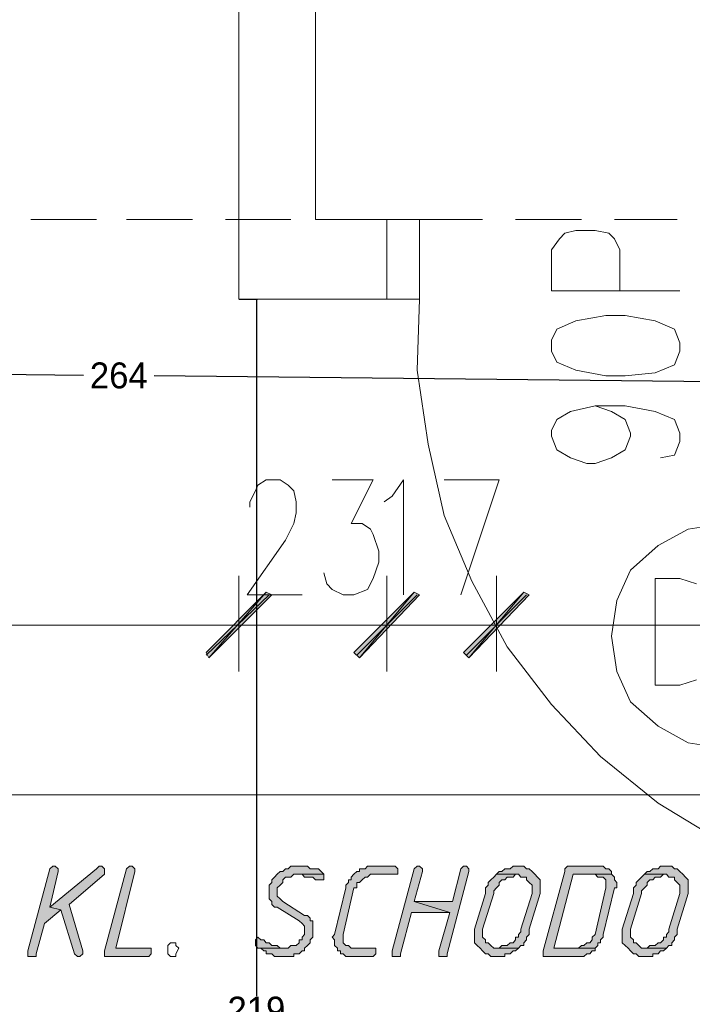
# Model space of a CAD drawing. Header units: inches. Extents: x 1504 to 12593, y -807 to 3183.
# Tile 82 of 256: x 2962 to 3065, y 2226 to 2377. Entities that reach past the tile are written whole.
import ezdxf

# ---------------------------------------------------------------- set-up
doc = ezdxf.new("R2010")
doc.units = ezdxf.units.IN
doc.header["$MEASUREMENT"] = 0
for name, color, linetype in [('at_Entity', 7, 'Continuous'), ('at_Rect', 7, 'Continuous'), ('at_Solid', 7, 'Continuous')]:
    doc.layers.add(name, color=color, linetype=linetype)
doc.dimstyles.get("Standard").update_dxf_attribs({"dimtxt": 4, "dimasz": 0.18, "dimexe": 0.18, "dimexo": 0.0625, "dimgap": 0.09, "dimtad": 0, "dimtih": 1, "dimtoh": 1, "dimdec": 0, "dimzin": 0, "dimdsep": 46, "dimtxsty": 'Standard', "dimcen": 0.09, "dimadec": 0, "dimazin": 0, "dimtfac": 1, "dimtdec": 0, "dimtofl": 0, "dimtmove": 0, "dimatfit": 3, "dimfxl": 1, "dimtolj": 1, "dimtzin": 0, "dimarcsym": 0})

# ---------------------------------------------------------------- blocks, each defined once
blk = doc.blocks.new('*D9')
at = {"color": 0, "lineweight": -2, "transparency": 16777216}
for p, q in [((2844.99, 2337.03), (2844.85, 2323.75)), ((3108.97, 2334.29), (3108.83, 2321)), ((2845.04, 2323.92), (2971.42, 2322.61)), ((3108.65, 2321.19), (2982.27, 2322.5))]:
    blk.add_line(p, q, dxfattribs=at)
at = {"color": 0, "transparency": 16777216}
for points in [[(2845.04, 2323.95), (2845.03, 2323.89), (2844.86, 2323.93)], [(3108.65, 2321.22), (3108.65, 2321.16), (3108.83, 2321.18)]]:
    blk.add_solid(points, dxfattribs=at)
at = {"layer": 'Defpoints', "color": 0, "transparency": 16777216}
for p in [(2844.99, 2337.1), (3108.97, 2334.35), (3108.83, 2321.18)]:
    blk.add_point(p, dxfattribs=at)
at = {"color": 0, "lineweight": 15, "transparency": 16777216, "insert": (2976.84, 2322.55), "char_height": 4, "attachment_point": 5}
blk.add_mtext('\\A1;264', dxfattribs=at)
blk = doc.blocks.new('*D10')
at = {"color": 0, "lineweight": -2, "transparency": 16777216}
for p, q in [((2995.4, 2334.35), (2998.24, 2334.35)), ((2998.06, 2334.17), (2998.06, 2226.83)), ((2998.06, 2115.31), (2998.06, 2222.65)), ((2995.4, 2115.13), (2998.24, 2115.13))]:
    blk.add_line(p, q, dxfattribs=at)
at = {"color": 0, "transparency": 16777216}
for points in [[(2998.03, 2334.17), (2998.09, 2334.17), (2998.06, 2334.35)], [(2998.03, 2115.31), (2998.09, 2115.31), (2998.06, 2115.13)]]:
    blk.add_solid(points, dxfattribs=at)
at = {"layer": 'Defpoints', "color": 0, "transparency": 16777216}
for p in [(2995.34, 2334.35), (2995.34, 2115.13), (2998.06, 2115.13)]:
    blk.add_point(p, dxfattribs=at)
at = {"color": 0, "lineweight": 15, "transparency": 16777216, "insert": (2998.06, 2224.74), "char_height": 4, "attachment_point": 5}
blk.add_mtext('\\A1;219', dxfattribs=at)

msp = doc.modelspace()

# ---------------------------------------------------------------- hatches: boundary and pattern name
at = {"layer": 'at_Solid', "lineweight": 15}
for points in [[(2999.58, 2289.16), (2990.71, 2279.01), (2990.32, 2279.86)], [(2999.58, 2289.16), (2990.71, 2279.01), (2990.32, 2279.86)], [(3000.42, 2288.73), (2999.58, 2289.16), (2990.71, 2279.01)], [(3000.42, 2288.73), (2999.58, 2289.16), (2990.71, 2279.01)], [(3022.4, 2289.16), (3013.97, 2279.01), (3013.08, 2279.86)], [(3013.08, 2279.86), (3013.97, 2279.01), (3022.4, 2289.16)], [(3023.23, 2288.73), (3022.4, 2289.16), (3013.97, 2279.01)], [(3013.97, 2279.01), (3022.4, 2289.16), (3023.23, 2288.73)], [(3029.98, 2279.86), (3030.82, 2279.01), (3039.3, 2289.16)], [(3029.98, 2279.86), (3030.82, 2279.01), (3039.3, 2289.16)], [(3030.82, 2279.01), (3039.3, 2289.16), (3040.14, 2288.73)], [(3030.82, 2279.01), (3039.3, 2289.16), (3040.14, 2288.73)], [(2966.66, 2246.91), (2966.22, 2246.49), (2962.82, 2233.82), (2962.82, 2232.98), (2964.1, 2232.98), (2964.1, 2233.4), (2965.38, 2238.04), (2967.89, 2240.16), (2966.22, 2240.58), (2967.5, 2246.07), (2967.5, 2246.49), (2967.05, 2246.91)], [(2973.81, 2246.91), (2973.41, 2246.49), (2966.22, 2240.58), (2967.89, 2240.16), (2970.01, 2233.4), (2970.46, 2232.98), (2970.85, 2232.98), (2971.29, 2233.4), (2971.29, 2233.82), (2969.17, 2241), (2974.64, 2245.65), (2974.64, 2246.49), (2974.25, 2246.91)], [(2978.49, 2246.91), (2978.05, 2246.49), (2974.64, 2233.82), (2974.64, 2232.98), (2981.45, 2232.98), (2981.84, 2233.4), (2981.84, 2234.24), (2976.37, 2234.24), (2979.33, 2246.07), (2979.33, 2246.49), (2978.88, 2246.91)], [(3004.66, 2246.91), (3003.37, 2246.91), (3002.98, 2246.49), (3002.54, 2246.49), (3002.15, 2246.07), (3001.7, 2246.07), (3001.25, 2245.65), (3000.86, 2245.22), (3000.42, 2244.8), (3000.42, 2244.38), (3000.03, 2243.96), (3000.03, 2242.69), (3000.03, 2241.85), (3000.42, 2241.42), (3000.42, 2241), (3000.86, 2240.58), (3001.25, 2240.58), (3004.66, 2238.47), (3005.1, 2238.04), (3005.49, 2237.62), (3005.49, 2236.35), (3005.1, 2235.93), (3005.1, 2235.51), (3004.66, 2235.51), (3004.66, 2235.09), (3004.21, 2234.66), (3003.37, 2234.66), (3002.98, 2234.24), (2998.3, 2234.24), (2998.74, 2234.24), (2999.19, 2233.82), (2999.58, 2233.82), (2999.58, 2233.4), (3000.42, 2233.4), (3000.86, 2232.98), (3003.82, 2232.98), (3003.82, 2233.4), (3004.66, 2233.4), (3005.1, 2233.82), (3005.49, 2233.82), (3005.49, 2234.24), (3005.94, 2234.66), (3006.33, 2235.09), (3006.33, 2235.51), (3006.78, 2235.93), (3006.78, 2238.47), (3006.33, 2238.47), (3006.33, 2238.89), (3005.94, 2239.31), (3005.49, 2239.31), (3002.15, 2241.42), (3001.7, 2241.85), (3001.25, 2242.27), (3001.25, 2243.53), (3001.7, 2243.96), (3002.15, 2244.38), (3002.15, 2244.8), (3002.54, 2245.22), (3003.37, 2245.22), (3003.82, 2245.65), (3008.45, 2245.65), (3008.06, 2246.07), (3007.61, 2246.49), (3006.33, 2246.49), (3005.94, 2246.91), (3005.1, 2246.91)], [(3018.99, 2246.91), (3015.2, 2246.91), (3014.81, 2246.49), (3013.97, 2246.49), (3013.97, 2246.07), (3013.53, 2246.07), (3013.08, 2245.65), (3012.69, 2245.22), (3012.69, 2244.8), (3012.24, 2244.8), (3012.24, 2244.38), (3011.85, 2243.96), (3011.85, 2243.53), (3010.12, 2236.35), (3009.73, 2235.93), (3010.12, 2235.51), (3010.12, 2234.66), (3010.57, 2234.24), (3010.57, 2233.82), (3011.02, 2233.82), (3011.02, 2233.4), (3011.41, 2233.4), (3011.85, 2232.98), (3016.04, 2232.98), (3016.48, 2233.4), (3016.48, 2234.24), (3012.69, 2234.24), (3012.24, 2234.66), (3011.85, 2234.66), (3011.41, 2235.09), (3011.41, 2235.93), (3011.41, 2236.35), (3013.08, 2243.53), (3013.53, 2243.53), (3013.53, 2244.38), (3013.97, 2244.38), (3014.36, 2244.8), (3014.81, 2245.22), (3015.2, 2245.22), (3015.65, 2245.65), (3019.89, 2245.65), (3019.89, 2246.49), (3019.44, 2246.91)], [(3022.84, 2246.91), (3022.4, 2246.49), (3018.99, 2233.82), (3018.99, 2232.98), (3020.28, 2232.98), (3020.28, 2233.4), (3021.95, 2239.73), (3027.86, 2239.73), (3022.4, 2241.42), (3023.68, 2246.07), (3023.68, 2246.49), (3023.23, 2246.91)], [(3029.98, 2246.91), (3029.59, 2246.49), (3028.31, 2241.42), (3022.4, 2241.42), (3027.86, 2239.73), (3026.19, 2233.82), (3026.19, 2232.98), (3027.47, 2232.98), (3027.47, 2233.4), (3030.82, 2246.07), (3030.82, 2246.49), (3030.43, 2246.91)], [(3038.46, 2246.91), (3037.63, 2246.91), (3037.18, 2246.49), (3036.34, 2246.49), (3035.9, 2246.07), (3035.51, 2246.07), (3035.06, 2245.65), (3038.46, 2245.65), (3038.85, 2245.22), (3039.69, 2245.22), (3039.69, 2244.8), (3040.14, 2244.38), (3040.58, 2243.96), (3040.58, 2242.69), (3038.85, 2237.2), (3038.85, 2236.78), (3038.46, 2236.35), (3038.46, 2235.93), (3038.02, 2235.93), (3038.02, 2235.51), (3037.63, 2235.09), (3037.18, 2235.09), (3036.73, 2234.66), (3035.9, 2234.66), (3035.51, 2234.24), (3035.06, 2234.24), (3038.46, 2234.24), (3038.85, 2234.66), (3039.3, 2234.66), (3039.3, 2235.09), (3039.69, 2235.51), (3039.69, 2235.93), (3040.14, 2236.35), (3040.14, 2237.2), (3041.81, 2242.69), (3041.81, 2243.53), (3041.81, 2244.8), (3041.42, 2245.22), (3040.97, 2245.65), (3040.58, 2246.07), (3040.14, 2246.49), (3039.69, 2246.49), (3039.3, 2246.91), (3038.85, 2246.91)], [(3050.68, 2246.91), (3046.05, 2246.91), (3045.6, 2246.49), (3045.6, 2246.07), (3042.26, 2233.82), (3042.26, 2232.98), (3048.56, 2232.98), (3049.01, 2233.4), (3049.45, 2233.4), (3049.84, 2233.82), (3050.29, 2233.82), (3050.29, 2234.24), (3043.93, 2234.24), (3046.89, 2245.65), (3052.8, 2245.65), (3052.8, 2246.07), (3052.41, 2246.49), (3051.96, 2246.49), (3051.52, 2246.91), (3051.13, 2246.91)], [(3061.28, 2246.91), (3060.39, 2246.91), (3060, 2246.49), (3059.16, 2246.49), (3058.71, 2246.07), (3058.32, 2246.07), (3057.88, 2245.65), (3061.28, 2245.65), (3061.67, 2245.22), (3062.51, 2245.22), (3062.51, 2244.8), (3062.95, 2244.38), (3063.34, 2243.96), (3063.34, 2242.69), (3061.67, 2237.2), (3061.67, 2236.78), (3061.28, 2236.35), (3061.28, 2235.93), (3060.83, 2235.93), (3060.83, 2235.51), (3060.39, 2235.09), (3060, 2235.09), (3059.55, 2234.66), (3058.71, 2234.66), (3058.32, 2234.24), (3057.88, 2234.24), (3061.28, 2234.24), (3061.67, 2234.66), (3062.12, 2234.66), (3062.12, 2235.09), (3062.51, 2235.51), (3062.51, 2235.93), (3062.95, 2236.35), (3062.95, 2237.2), (3064.63, 2242.69), (3064.63, 2243.53), (3064.63, 2244.8), (3064.24, 2245.22), (3063.79, 2245.65), (3063.34, 2246.07), (3062.95, 2246.49), (3062.51, 2246.49), (3062.12, 2246.91), (3061.67, 2246.91)], [(3008.45, 2245.65), (3004.21, 2245.65), (3005.1, 2245.65), (3005.49, 2245.22), (3006.78, 2245.22), (3007.17, 2244.8), (3008.45, 2244.8), (3008.45, 2245.22)], [(3035.06, 2245.65), (3034.67, 2245.22), (3034.22, 2244.8), (3033.78, 2244.38), (3033.78, 2243.96), (3033.39, 2243.53), (3033.39, 2242.69), (3031.71, 2237.2), (3031.71, 2236.35), (3031.71, 2235.09), (3032.1, 2234.66), (3032.55, 2234.24), (3032.94, 2233.82), (3033.39, 2233.4), (3033.78, 2233.4), (3034.22, 2232.98), (3036.34, 2232.98), (3036.34, 2233.4), (3037.18, 2233.4), (3037.63, 2233.82), (3038.02, 2233.82), (3038.46, 2234.24), (3034.67, 2234.24), (3034.22, 2234.66), (3033.78, 2235.09), (3033.39, 2235.09), (3033.39, 2235.51), (3032.94, 2235.93), (3032.94, 2237.2), (3034.67, 2242.69), (3034.67, 2243.11), (3035.06, 2243.53), (3035.51, 2243.96), (3035.51, 2244.38), (3035.9, 2244.8), (3036.34, 2244.8), (3036.73, 2245.22), (3037.63, 2245.22), (3038.02, 2245.65), (3038.46, 2245.65)], [(3052.8, 2245.65), (3050.29, 2245.65), (3050.68, 2245.22), (3051.52, 2245.22), (3051.96, 2244.8), (3051.96, 2243.96), (3051.96, 2243.53), (3050.29, 2236.35), (3049.84, 2235.93), (3049.84, 2235.51), (3049.45, 2235.09), (3049.01, 2235.09), (3048.56, 2234.66), (3048.17, 2234.66), (3047.72, 2234.24), (3043.93, 2234.24), (3050.29, 2234.24), (3050.68, 2234.66), (3050.68, 2235.09), (3051.13, 2235.09), (3051.13, 2235.51), (3051.52, 2235.93), (3051.52, 2236.35), (3053.25, 2243.53), (3053.64, 2243.53), (3053.64, 2243.96), (3053.64, 2244.38), (3053.25, 2244.8), (3053.25, 2245.22)], [(3057.88, 2245.65), (3057.43, 2245.22), (3057.04, 2244.8), (3056.59, 2244.38), (3056.59, 2243.96), (3056.2, 2243.53), (3056.2, 2242.69), (3054.47, 2237.2), (3054.47, 2236.35), (3054.47, 2235.09), (3054.92, 2234.66), (3055.37, 2234.24), (3055.76, 2233.82), (3056.2, 2233.4), (3056.59, 2233.4), (3057.04, 2232.98), (3059.16, 2232.98), (3059.16, 2233.4), (3060, 2233.4), (3060.39, 2233.82), (3060.83, 2233.82), (3061.28, 2234.24), (3057.43, 2234.24), (3057.04, 2234.66), (3056.59, 2235.09), (3056.2, 2235.09), (3056.2, 2235.51), (3055.76, 2235.93), (3055.76, 2237.2), (3057.43, 2242.69), (3057.43, 2243.11), (3057.88, 2243.53), (3058.32, 2243.96), (3058.32, 2244.38), (3058.71, 2244.8), (3059.16, 2244.8), (3059.55, 2245.22), (3060.39, 2245.22), (3060.83, 2245.65), (3061.28, 2245.65)], [(2998.3, 2235.93), (2997.91, 2235.51), (2997.91, 2234.66), (2998.3, 2234.24), (3002.54, 2234.24), (3001.7, 2234.24), (3001.25, 2234.66), (3000.42, 2234.66), (3000.03, 2235.09), (2999.58, 2235.09), (2999.19, 2235.51), (2998.74, 2235.51)]]:
    msp.add_hatch(color=7, dxfattribs=at).paths.add_polyline_path(points)

# ---------------------------------------------------------------- linework, layer by layer
at = {"layer": 'at_Entity', "color": 7, "lineweight": 15}
for p, q in [((2995.34, 2695.51), (2995.34, 2334.35)), ((3007.17, 2695.51), (3007.17, 2346.6)), ((2973.41, 2346.6), (2963.26, 2346.6)), ((2988.2, 2346.6), (2978.05, 2346.6)), ((3003.37, 2346.6), (2993.28, 2346.6)), ((3007.17, 2346.6), (3018.16, 2346.6)), ((3018.16, 2346.6), (3008.06, 2346.6)), ((3018.16, 2346.6), (3018.16, 2334.35)), ((3023.23, 2346.6), (3018.16, 2346.6)), ((3018.16, 2334.35), (3018.16, 2346.6)), ((3032.94, 2346.6), (3023.23, 2346.6)), ((3023.23, 2334.35), (3023.23, 2346.6)), ((3048.17, 2346.6), (3038.02, 2346.6)), ((3062.95, 2346.6), (3053.25, 2346.6)), ((3045.6, 2344.49), (3047.33, 2344.91)), ((3047.33, 2344.91), (3050.29, 2344.91)), ((3050.29, 2344.91), (3052.41, 2344.49)), ((3043.54, 2341.95), (3044.77, 2343.64)), ((3044.77, 2343.64), (3045.6, 2344.49)), ((3052.41, 2344.49), (3053.25, 2343.64)), ((3053.25, 2343.64), (3054.08, 2341.95)), ((3043.54, 2335.62), (3043.54, 2341.95)), ((3054.08, 2341.95), (3054.08, 2335.62)), ((3063.34, 2335.62), (3043.54, 2335.62)), ((2995.34, 2334.35), (3018.16, 2334.35)), ((3018.16, 2334.35), (3023.23, 2334.35)), ((3023.23, 2334.35), (3022.84, 2323.37)), ((3047.33, 2330.97), (3044.38, 2329.7)), ((3051.96, 2331.82), (3047.33, 2330.97)), ((3054.92, 2331.82), (3051.96, 2331.82)), ((3059.55, 2330.97), (3054.92, 2331.82)), ((3062.51, 2329.7), (3059.55, 2330.97)), ((3044.38, 2329.7), (3043.54, 2328.02)), ((3063.34, 2327.59), (3062.51, 2329.7)), ((3043.54, 2328.02), (3043.54, 2326.33)), ((3043.54, 2326.33), (3044.38, 2324.64)), ((3062.51, 2324.21), (3063.34, 2326.33)), ((3063.34, 2326.33), (3063.34, 2327.59)), ((3022.84, 2323.37), (3024.52, 2311.96)), ((3044.38, 2324.64), (3047.33, 2323.37)), ((3047.33, 2323.37), (3051.96, 2322.52)), ((3059.55, 2322.95), (3062.51, 2324.21)), ((3051.96, 2322.52), (3054.92, 2322.52)), ((3054.92, 2322.52), (3059.55, 2322.95)), ((3046.5, 2317.03), (3050.29, 2317.87)), ((3050.29, 2317.87), (3052.8, 2317.03)), ((3050.29, 2317.87), (3054.92, 2317.87)), ((3054.92, 2317.87), (3059.55, 2317.03)), ((3043.54, 2314.08), (3044.38, 2315.77)), ((3044.38, 2315.77), (3046.5, 2317.03)), ((3052.8, 2317.03), (3054.92, 2315.77)), ((3054.92, 2315.77), (3055.76, 2313.65)), ((3059.55, 2317.03), (3062.51, 2315.77)), ((3062.51, 2315.77), (3063.34, 2313.65)), ((3043.54, 2313.23), (3043.54, 2314.08)), ((3044.38, 2311.12), (3043.54, 2313.23)), ((3055.76, 2313.23), (3054.92, 2311.12)), ((3055.76, 2313.65), (3055.76, 2313.23)), ((3063.34, 2313.65), (3063.34, 2312.39)), ((3024.52, 2311.96), (3027.03, 2300.98)), ((3046.5, 2309.85), (3044.38, 2311.12)), ((3054.92, 2311.12), (3052.8, 2309.85)), ((3063.34, 2312.39), (3062.51, 2310.28)), ((3049.01, 2309.01), (3046.5, 2309.85)), ((3052.8, 2309.85), (3050.29, 2309.01)), ((3062.51, 2310.28), (3060.39, 2309.85)), ((3050.29, 2309.01), (3049.01, 2309.01)), ((2997.91, 2304.78), (2998.3, 2305.63)), ((2998.3, 2305.63), (2999.58, 2306.47)), ((2999.58, 2306.47), (3001.7, 2306.47)), ((3001.7, 2306.47), (3002.98, 2305.63)), ((3002.98, 2305.63), (3003.82, 2304.78)), ((3009.73, 2306.47), (3016.04, 2306.47)), ((3016.04, 2306.47), (3012.69, 2299.72)), ((3018.99, 2303.94), (3020.72, 2306.47)), ((3020.72, 2306.47), (3020.72, 2288.73)), ((3027.03, 2306.47), (3035.51, 2306.47)), ((3035.51, 2306.47), (3029.59, 2288.73)), ((2997.07, 2303.09), (2997.91, 2304.78)), ((3003.82, 2304.78), (3004.21, 2303.09)), ((3017.77, 2303.09), (3018.99, 2303.94)), ((2997.07, 2302.25), (2997.07, 2303.09)), ((3004.21, 2303.09), (3004.21, 2301.41)), ((3004.21, 2301.41), (3003.82, 2299.72)), ((3027.03, 2300.98), (3031.27, 2290.85)), ((3003.82, 2299.72), (3002.54, 2297.18)), ((3012.69, 2299.72), (3014.36, 2299.72)), ((3014.36, 2299.72), (3015.65, 2298.87)), ((3070.15, 2299.72), (3064.63, 2298.87)), ((3015.65, 2298.87), (3016.04, 2298.03)), ((3016.04, 2298.03), (3016.93, 2295.49)), ((3064.63, 2298.87), (3060, 2296.34)), ((3002.54, 2297.18), (2996.62, 2288.73)), ((3060, 2296.34), (3055.76, 2292.53)), ((3016.93, 2295.49), (3016.93, 2293.8)), ((3016.93, 2293.8), (3016.04, 2291.27)), ((2995.34, 2291.69), (2995.34, 2276.9)), ((2995.34, 2291.69), (2995.34, 2276.9)), ((3008.9, 2290.42), (3008.45, 2292.11)), ((3018.16, 2291.69), (3018.16, 2276.9)), ((3018.16, 2276.9), (3018.16, 2291.69)), ((3035.06, 2276.9), (3035.06, 2291.69)), ((3035.06, 2276.9), (3035.06, 2291.69)), ((3055.76, 2292.53), (3053.64, 2287.89)), ((3009.73, 2289.57), (3008.9, 2290.42)), ((3016.04, 2291.27), (3015.2, 2289.57)), ((3031.27, 2290.85), (3036.73, 2280.71)), ((3063.34, 2291.27), (3059.55, 2291.27)), ((3059.55, 2291.27), (3059.55, 2274.79)), ((3065.91, 2290.42), (3063.34, 2291.27)), ((2990.32, 2279.86), (2999.58, 2289.16)), ((2990.32, 2279.86), (2999.58, 2289.16)), ((2990.32, 2279.44), (3000.03, 2288.73)), ((2990.32, 2279.44), (3000.03, 2288.73)), ((2999.58, 2289.16), (2990.71, 2279.01)), ((2999.58, 2289.16), (2990.71, 2279.01)), ((2999.58, 2289.16), (2990.71, 2279.01)), ((2999.58, 2289.16), (2990.71, 2279.01)), ((2990.71, 2279.01), (3000.42, 2288.73)), ((2990.71, 2279.01), (3000.42, 2288.73)), ((2996.62, 2288.73), (3005.1, 2288.73)), ((3000.42, 2288.73), (2999.58, 2289.16)), ((3000.42, 2288.73), (2999.58, 2289.16)), ((3011.41, 2288.73), (3009.73, 2289.57)), ((3013.08, 2288.73), (3011.41, 2288.73)), ((3015.2, 2289.57), (3013.08, 2288.73)), ((3013.08, 2279.86), (3022.4, 2289.16)), ((3022.4, 2289.16), (3013.08, 2279.86)), ((3013.53, 2279.44), (3022.84, 2288.73)), ((3022.84, 2288.73), (3013.53, 2279.44)), ((3022.4, 2289.16), (3013.97, 2279.01)), ((3022.4, 2289.16), (3013.97, 2279.01)), ((3013.97, 2279.01), (3022.4, 2289.16)), ((3013.97, 2279.01), (3022.4, 2289.16)), ((3013.97, 2279.01), (3023.23, 2288.73)), ((3023.23, 2288.73), (3013.97, 2279.01)), ((3023.23, 2288.73), (3022.4, 2289.16)), ((3022.4, 2289.16), (3023.23, 2288.73)), ((3039.3, 2289.16), (3029.98, 2279.86)), ((3039.3, 2289.16), (3029.98, 2279.86)), ((3039.69, 2288.73), (3030.43, 2279.44)), ((3039.69, 2288.73), (3030.43, 2279.44)), ((3030.82, 2279.01), (3039.3, 2289.16)), ((3030.82, 2279.01), (3039.3, 2289.16)), ((3030.82, 2279.01), (3039.3, 2289.16)), ((3030.82, 2279.01), (3039.3, 2289.16)), ((3040.14, 2288.73), (3030.82, 2279.01)), ((3040.14, 2288.73), (3030.82, 2279.01)), ((3039.3, 2289.16), (3040.14, 2288.73)), ((3039.3, 2289.16), (3040.14, 2288.73)), ((3053.64, 2287.89), (3052.8, 2282.39)), ((2989.43, 2284.08), (2852.19, 2284.08)), ((2989.43, 2284.08), (2983.96, 2284.08)), ((2986.92, 2284.08), (3003.37, 2284.08)), ((2986.92, 2284.08), (3003.37, 2284.08)), ((3018.16, 2284.08), (2995.34, 2284.08)), ((3012.69, 2284.08), (3006.78, 2284.08)), ((3009.73, 2284.08), (3026.19, 2284.08)), ((3026.19, 2284.08), (3009.73, 2284.08)), ((3035.06, 2284.08), (3018.16, 2284.08)), ((3023.68, 2284.08), (3029.15, 2284.08)), ((3043.54, 2284.08), (3027.03, 2284.08)), ((3043.54, 2284.08), (3027.03, 2284.08)), ((3112.38, 2284.08), (3040.58, 2284.08)), ((3040.58, 2284.08), (3046.5, 2284.08)), ((3052.8, 2282.39), (3053.64, 2276.9)), ((2990.71, 2279.01), (2990.32, 2279.86)), ((2990.71, 2279.01), (2990.32, 2279.86)), ((3013.97, 2279.01), (3013.08, 2279.86)), ((3013.08, 2279.86), (3013.97, 2279.01)), ((3029.98, 2279.86), (3030.82, 2279.01)), ((3029.98, 2279.86), (3030.82, 2279.01)), ((3036.73, 2280.71), (3043.54, 2271.83)), ((3053.64, 2276.9), (3055.76, 2272.26)), ((3059.55, 2274.79), (3063.34, 2274.79)), ((3063.34, 2274.79), (3065.91, 2275.64)), ((3043.54, 2271.83), (3051.13, 2263.81)), ((3055.76, 2272.26), (3060, 2268.46)), ((3060, 2268.46), (3064.63, 2265.93)), ((3064.63, 2265.93), (3070.15, 2265.08)), ((3051.13, 2263.81), (3060, 2256.63)), ((3060, 2256.63), (3069.7, 2250.72)), ((2966.22, 2246.49), (2962.82, 2233.82)), ((2966.66, 2246.91), (2966.22, 2246.49)), ((2973.41, 2246.49), (2966.22, 2240.58)), ((2966.22, 2246.49), (2966.22, 2246.49)), ((2966.22, 2240.58), (2967.5, 2246.07)), ((2966.66, 2246.91), (2966.66, 2246.91)), ((2967.05, 2246.91), (2966.66, 2246.91)), ((2967.5, 2246.49), (2967.05, 2246.91)), ((2967.5, 2246.07), (2967.5, 2246.49)), ((2973.81, 2246.91), (2973.41, 2246.49)), ((2973.81, 2246.91), (2973.81, 2246.91)), ((2974.25, 2246.91), (2973.81, 2246.91)), ((2974.64, 2246.49), (2974.25, 2246.91)), ((2974.64, 2245.65), (2974.64, 2246.49)), ((2978.05, 2246.49), (2974.64, 2233.82)), ((2976.37, 2234.24), (2979.33, 2246.07)), ((2978.49, 2246.91), (2978.05, 2246.49)), ((2978.05, 2246.49), (2978.05, 2246.49)), ((2978.49, 2246.91), (2978.49, 2246.91)), ((2978.88, 2246.91), (2978.49, 2246.91)), ((2979.33, 2246.49), (2978.88, 2246.91)), ((2979.33, 2246.07), (2979.33, 2246.49)), ((3001.7, 2246.07), (3001.25, 2245.65)), ((3002.15, 2246.07), (3001.7, 2246.07)), ((3002.54, 2246.49), (3002.15, 2246.07)), ((3002.98, 2246.49), (3002.54, 2246.49)), ((3003.37, 2246.91), (3002.98, 2246.49)), ((3004.66, 2246.91), (3003.37, 2246.91)), ((3005.1, 2246.91), (3004.66, 2246.91)), ((3005.94, 2246.91), (3005.1, 2246.91)), ((3006.33, 2246.49), (3005.94, 2246.91)), ((3007.61, 2246.49), (3006.33, 2246.49)), ((3008.06, 2246.07), (3007.61, 2246.49)), ((3008.45, 2245.65), (3008.06, 2246.07)), ((3008.06, 2246.07), (3008.06, 2246.07)), ((3013.53, 2246.07), (3013.08, 2245.65)), ((3013.97, 2246.07), (3013.53, 2246.07)), ((3014.81, 2246.49), (3013.97, 2246.49)), ((3013.97, 2246.49), (3013.97, 2246.07)), ((3015.2, 2246.91), (3014.81, 2246.49)), ((3018.99, 2246.91), (3015.2, 2246.91)), ((3019.44, 2246.91), (3018.99, 2246.91)), ((3022.4, 2246.49), (3018.99, 2233.82)), ((3019.89, 2246.49), (3019.44, 2246.91)), ((3019.89, 2245.65), (3019.89, 2246.49)), ((3022.84, 2246.91), (3022.4, 2246.49)), ((3022.4, 2246.49), (3022.4, 2246.49)), ((3022.4, 2241.42), (3023.68, 2246.07)), ((3022.84, 2246.91), (3022.84, 2246.91)), ((3023.23, 2246.91), (3022.84, 2246.91)), ((3023.68, 2246.49), (3023.23, 2246.91)), ((3023.68, 2246.07), (3023.68, 2246.49)), ((3027.47, 2233.4), (3030.82, 2246.07)), ((3029.59, 2246.49), (3028.31, 2241.42)), ((3029.98, 2246.91), (3029.59, 2246.49)), ((3029.59, 2246.49), (3029.59, 2246.49)), ((3029.98, 2246.91), (3029.98, 2246.91)), ((3030.43, 2246.91), (3029.98, 2246.91)), ((3030.82, 2246.49), (3030.43, 2246.91)), ((3030.82, 2246.07), (3030.82, 2246.49)), ((3035.51, 2246.07), (3035.06, 2245.65)), ((3035.9, 2246.07), (3035.51, 2246.07)), ((3036.34, 2246.49), (3035.9, 2246.07)), ((3037.18, 2246.49), (3036.34, 2246.49)), ((3037.63, 2246.91), (3037.18, 2246.49)), ((3038.46, 2246.91), (3037.63, 2246.91)), ((3038.85, 2246.91), (3038.46, 2246.91)), ((3039.3, 2246.91), (3038.85, 2246.91)), ((3039.69, 2246.49), (3039.3, 2246.91)), ((3040.14, 2246.49), (3039.69, 2246.49)), ((3040.58, 2246.07), (3040.14, 2246.49)), ((3040.97, 2245.65), (3040.58, 2246.07)), ((3040.58, 2246.07), (3040.58, 2246.07)), ((3045.6, 2246.07), (3042.26, 2233.82)), ((3046.05, 2246.91), (3045.6, 2246.49)), ((3045.6, 2246.49), (3045.6, 2246.07)), ((3050.68, 2246.91), (3046.05, 2246.91)), ((3051.13, 2246.91), (3050.68, 2246.91)), ((3051.52, 2246.91), (3051.13, 2246.91)), ((3051.96, 2246.49), (3051.52, 2246.91)), ((3052.41, 2246.49), (3051.96, 2246.49)), ((3052.8, 2246.07), (3052.41, 2246.49)), ((3052.8, 2245.65), (3052.8, 2246.07)), ((3052.8, 2246.07), (3052.8, 2246.07)), ((3058.32, 2246.07), (3057.88, 2245.65)), ((3058.71, 2246.07), (3058.32, 2246.07)), ((3059.16, 2246.49), (3058.71, 2246.07)), ((3060, 2246.49), (3059.16, 2246.49)), ((3060.39, 2246.91), (3060, 2246.49)), ((3061.28, 2246.91), (3060.39, 2246.91)), ((3061.67, 2246.91), (3061.28, 2246.91)), ((3062.12, 2246.91), (3061.67, 2246.91)), ((3062.51, 2246.49), (3062.12, 2246.91)), ((3062.95, 2246.49), (3062.51, 2246.49)), ((3063.34, 2246.07), (3062.95, 2246.49)), ((3063.79, 2245.65), (3063.34, 2246.07)), ((3063.34, 2246.07), (3063.34, 2246.07)), ((2969.17, 2241), (2974.64, 2245.65)), ((3000.42, 2244.38), (3000.03, 2243.96)), ((3000.86, 2245.22), (3000.42, 2244.8)), ((3000.42, 2244.8), (3000.42, 2244.38)), ((3001.25, 2245.65), (3000.86, 2245.22)), ((3000.86, 2245.22), (3000.86, 2245.22)), ((3001.25, 2245.65), (3001.25, 2245.65)), ((3001.7, 2243.96), (3002.15, 2244.38)), ((3002.15, 2244.8), (3002.54, 2245.22)), ((3002.15, 2244.38), (3002.15, 2244.8)), ((3002.54, 2245.22), (3003.37, 2245.22)), ((3003.37, 2245.22), (3003.82, 2245.65)), ((3003.82, 2245.65), (3008.45, 2245.65)), ((3008.45, 2245.65), (3004.21, 2245.65)), ((3004.21, 2245.65), (3005.1, 2245.65)), ((3005.1, 2245.65), (3005.49, 2245.22)), ((3005.49, 2245.22), (3006.78, 2245.22)), ((3006.78, 2245.22), (3007.17, 2244.8)), ((3007.17, 2244.8), (3008.45, 2244.8)), ((3008.45, 2245.22), (3008.45, 2245.65)), ((3008.45, 2244.8), (3008.45, 2245.22)), ((3012.24, 2244.38), (3011.85, 2243.96)), ((3012.69, 2244.8), (3012.24, 2244.8)), ((3012.24, 2244.8), (3012.24, 2244.38)), ((3013.08, 2245.65), (3012.69, 2245.22)), ((3012.69, 2245.22), (3012.69, 2244.8)), ((3013.08, 2245.65), (3013.08, 2245.65)), ((3013.53, 2243.53), (3013.53, 2244.38)), ((3013.53, 2244.38), (3013.97, 2244.38)), ((3013.97, 2244.38), (3014.36, 2244.8)), ((3014.36, 2244.8), (3014.81, 2245.22)), ((3014.36, 2244.8), (3014.36, 2244.8)), ((3014.81, 2245.22), (3015.2, 2245.22)), ((3015.2, 2245.22), (3015.65, 2245.65)), ((3015.65, 2245.65), (3019.89, 2245.65)), ((3034.22, 2244.8), (3033.78, 2244.38)), ((3033.78, 2244.38), (3033.78, 2243.96)), ((3034.67, 2245.22), (3034.22, 2244.8)), ((3034.22, 2244.8), (3034.22, 2244.8)), ((3035.06, 2245.65), (3034.67, 2245.22)), ((3038.46, 2245.65), (3035.06, 2245.65)), ((3035.06, 2245.65), (3038.46, 2245.65)), ((3035.51, 2244.38), (3035.9, 2244.8)), ((3035.51, 2243.96), (3035.51, 2244.38)), ((3035.9, 2244.8), (3036.34, 2244.8)), ((3036.34, 2244.8), (3036.73, 2245.22)), ((3036.73, 2245.22), (3037.63, 2245.22)), ((3037.63, 2245.22), (3038.02, 2245.65)), ((3038.02, 2245.65), (3038.46, 2245.65)), ((3038.46, 2245.65), (3038.85, 2245.22)), ((3038.85, 2245.22), (3039.69, 2245.22)), ((3039.69, 2245.22), (3039.69, 2244.8)), ((3039.69, 2244.8), (3040.14, 2244.38)), ((3040.14, 2244.38), (3040.14, 2244.38)), ((3040.14, 2244.38), (3040.58, 2243.96)), ((3041.42, 2245.22), (3040.97, 2245.65)), ((3041.81, 2244.8), (3041.42, 2245.22)), ((3041.42, 2245.22), (3041.42, 2245.22)), ((3041.81, 2243.53), (3041.81, 2244.8)), ((3043.93, 2234.24), (3046.89, 2245.65)), ((3046.89, 2245.65), (3052.8, 2245.65)), ((3052.8, 2245.65), (3050.29, 2245.65)), ((3050.29, 2245.65), (3050.68, 2245.22)), ((3050.68, 2245.22), (3051.52, 2245.22)), ((3051.52, 2245.22), (3051.96, 2244.8)), ((3051.96, 2244.8), (3051.96, 2243.96)), ((3053.25, 2245.22), (3052.8, 2245.65)), ((3053.25, 2244.8), (3053.25, 2245.22)), ((3053.64, 2244.38), (3053.25, 2244.8)), ((3053.64, 2243.96), (3053.64, 2244.38)), ((3057.04, 2244.8), (3056.59, 2244.38)), ((3056.59, 2244.38), (3056.59, 2243.96)), ((3057.43, 2245.22), (3057.04, 2244.8)), ((3057.04, 2244.8), (3057.04, 2244.8)), ((3057.88, 2245.65), (3057.43, 2245.22)), ((3061.28, 2245.65), (3057.88, 2245.65)), ((3057.88, 2245.65), (3061.28, 2245.65)), ((3058.32, 2244.38), (3058.71, 2244.8)), ((3058.32, 2243.96), (3058.32, 2244.38)), ((3058.71, 2244.8), (3059.16, 2244.8)), ((3059.16, 2244.8), (3059.55, 2245.22)), ((3059.55, 2245.22), (3060.39, 2245.22)), ((3060.39, 2245.22), (3060.83, 2245.65)), ((3060.83, 2245.65), (3061.28, 2245.65)), ((3061.28, 2245.65), (3061.67, 2245.22)), ((3061.67, 2245.22), (3062.51, 2245.22)), ((3062.51, 2245.22), (3062.51, 2244.8)), ((3062.51, 2244.8), (3062.95, 2244.38)), ((3062.95, 2244.38), (3062.95, 2244.38)), ((3062.95, 2244.38), (3063.34, 2243.96)), ((3064.24, 2245.22), (3063.79, 2245.65)), ((3064.63, 2244.8), (3064.24, 2245.22)), ((3064.24, 2245.22), (3064.24, 2245.22)), ((3064.63, 2243.53), (3064.63, 2244.8)), ((3000.03, 2243.96), (3000.03, 2242.69)), ((3001.25, 2243.53), (3001.7, 2243.96)), ((3001.25, 2242.27), (3001.25, 2243.53)), ((3001.7, 2243.96), (3001.7, 2243.96)), ((3011.85, 2243.53), (3010.12, 2236.35)), ((3011.41, 2236.35), (3013.08, 2243.53)), ((3011.85, 2243.96), (3011.85, 2243.53)), ((3013.08, 2243.53), (3013.53, 2243.53)), ((3033.78, 2243.96), (3033.39, 2243.53)), ((3033.39, 2243.53), (3033.39, 2242.69)), ((3034.67, 2243.11), (3035.06, 2243.53)), ((3034.67, 2242.69), (3034.67, 2243.11)), ((3035.06, 2243.53), (3035.51, 2243.96)), ((3035.06, 2243.53), (3035.06, 2243.53)), ((3040.58, 2243.96), (3040.58, 2242.69)), ((3041.81, 2242.69), (3041.81, 2243.53)), ((3051.96, 2243.53), (3050.29, 2236.35)), ((3051.52, 2236.35), (3053.25, 2243.53)), ((3051.96, 2243.96), (3051.96, 2243.53)), ((3053.25, 2243.53), (3053.64, 2243.53)), ((3053.64, 2243.53), (3053.64, 2243.96)), ((3056.59, 2243.96), (3056.2, 2243.53)), ((3056.2, 2243.53), (3056.2, 2242.69)), ((3057.43, 2243.11), (3057.88, 2243.53)), ((3057.43, 2242.69), (3057.43, 2243.11)), ((3057.88, 2243.53), (3058.32, 2243.96)), ((3057.88, 2243.53), (3057.88, 2243.53)), ((3063.34, 2243.96), (3063.34, 2242.69)), ((3064.63, 2242.69), (3064.63, 2243.53)), ((3000.03, 2242.69), (3000.03, 2241.85)), ((3000.03, 2241.85), (3000.42, 2241.42)), ((3000.42, 2241.42), (3000.42, 2241)), ((3001.7, 2241.85), (3001.25, 2242.27)), ((3002.15, 2241.42), (3001.7, 2241.85)), ((3001.7, 2241.85), (3001.7, 2241.85)), ((3005.49, 2239.31), (3002.15, 2241.42)), ((3028.31, 2241.42), (3022.4, 2241.42)), ((3022.4, 2241.42), (3027.86, 2239.73)), ((3027.86, 2239.73), (3022.4, 2241.42)), ((3033.39, 2242.69), (3031.71, 2237.2)), ((3032.94, 2237.2), (3034.67, 2242.69)), ((3040.58, 2242.69), (3038.85, 2237.2)), ((3040.14, 2237.2), (3041.81, 2242.69)), ((3056.2, 2242.69), (3054.47, 2237.2)), ((3055.76, 2237.2), (3057.43, 2242.69)), ((3063.34, 2242.69), (3061.67, 2237.2)), ((3062.95, 2237.2), (3064.63, 2242.69)), ((2965.38, 2238.04), (2967.89, 2240.16)), ((2966.22, 2240.58), (2967.89, 2240.16)), ((2967.89, 2240.16), (2966.22, 2240.58)), ((2967.89, 2240.16), (2970.01, 2233.4)), ((2971.29, 2233.82), (2969.17, 2241)), ((3000.42, 2241), (3000.86, 2240.58)), ((3000.86, 2240.58), (3001.25, 2240.58)), ((3001.25, 2240.58), (3004.66, 2238.47)), ((3020.28, 2233.4), (3021.95, 2239.73)), ((3021.95, 2239.73), (3027.86, 2239.73)), ((3027.86, 2239.73), (3026.19, 2233.82)), ((3004.66, 2238.47), (3005.1, 2238.04)), ((3005.94, 2239.31), (3005.49, 2239.31)), ((3006.33, 2238.89), (3005.94, 2239.31)), ((3006.33, 2238.47), (3006.33, 2238.89)), ((3006.78, 2238.47), (3006.33, 2238.47)), ((3006.78, 2235.93), (3006.78, 2238.47)), ((2964.1, 2233.4), (2965.38, 2238.04)), ((3005.1, 2238.04), (3005.1, 2238.04)), ((3005.1, 2238.04), (3005.49, 2237.62)), ((3005.49, 2237.62), (3005.49, 2236.35)), ((3031.71, 2237.2), (3031.71, 2236.35)), ((3032.94, 2235.93), (3032.94, 2237.2)), ((3038.85, 2236.78), (3038.46, 2236.35)), ((3038.85, 2237.2), (3038.85, 2236.78)), ((3040.14, 2236.35), (3040.14, 2237.2)), ((3054.47, 2237.2), (3054.47, 2236.35)), ((3055.76, 2235.93), (3055.76, 2237.2)), ((3061.67, 2236.78), (3061.28, 2236.35)), ((3061.67, 2237.2), (3061.67, 2236.78)), ((3062.95, 2236.35), (3062.95, 2237.2)), ((2998.3, 2235.93), (2997.91, 2235.51)), ((2997.91, 2235.51), (2997.91, 2234.66)), ((2998.3, 2235.93), (2998.3, 2235.93)), ((2998.74, 2235.51), (2998.3, 2235.93)), ((2999.19, 2235.51), (2998.74, 2235.51)), ((2999.58, 2235.09), (2999.19, 2235.51)), ((3005.1, 2235.51), (3004.66, 2235.51)), ((3004.66, 2235.51), (3004.66, 2235.09)), ((3005.49, 2236.35), (3005.1, 2235.93)), ((3005.1, 2235.93), (3005.1, 2235.51)), ((3006.33, 2235.51), (3006.78, 2235.93)), ((3006.33, 2235.09), (3006.33, 2235.51)), ((3010.12, 2236.35), (3009.73, 2235.93)), ((3009.73, 2235.93), (3009.73, 2235.93)), ((3009.73, 2235.93), (3010.12, 2235.51)), ((3010.12, 2236.35), (3010.12, 2236.35)), ((3010.12, 2235.51), (3010.12, 2234.66)), ((3011.41, 2235.93), (3011.41, 2236.35)), ((3011.41, 2235.09), (3011.41, 2235.93)), ((3031.71, 2236.35), (3031.71, 2235.09)), ((3033.39, 2235.51), (3032.94, 2235.93)), ((3033.39, 2235.09), (3033.39, 2235.51)), ((3038.02, 2235.51), (3037.63, 2235.09)), ((3038.46, 2235.93), (3038.02, 2235.93)), ((3038.02, 2235.93), (3038.02, 2235.51)), ((3038.46, 2236.35), (3038.46, 2235.93)), ((3039.3, 2235.09), (3039.69, 2235.51)), ((3039.69, 2235.93), (3040.14, 2236.35)), ((3039.69, 2235.51), (3039.69, 2235.93)), ((3049.84, 2235.51), (3049.45, 2235.09)), ((3050.29, 2236.35), (3049.84, 2235.93)), ((3049.84, 2235.93), (3049.84, 2235.51)), ((3050.29, 2236.35), (3050.29, 2236.35)), ((3051.13, 2235.51), (3051.52, 2235.93)), ((3051.13, 2235.09), (3051.13, 2235.51)), ((3051.52, 2235.93), (3051.52, 2236.35)), ((3054.47, 2236.35), (3054.47, 2235.09)), ((3056.2, 2235.51), (3055.76, 2235.93)), ((3056.2, 2235.09), (3056.2, 2235.51)), ((3060.83, 2235.51), (3060.39, 2235.09)), ((3061.28, 2235.93), (3060.83, 2235.93)), ((3060.83, 2235.93), (3060.83, 2235.51)), ((3061.28, 2236.35), (3061.28, 2235.93)), ((3062.12, 2235.09), (3062.51, 2235.51)), ((3062.51, 2235.93), (3062.95, 2236.35)), ((3062.51, 2235.51), (3062.51, 2235.93)), ((2962.82, 2233.82), (2962.82, 2232.98)), ((2971.29, 2233.4), (2971.29, 2233.82)), ((2971.29, 2233.82), (2971.29, 2233.82)), ((2974.64, 2233.82), (2974.64, 2232.98)), ((2981.84, 2234.24), (2976.37, 2234.24)), ((2981.84, 2233.4), (2981.84, 2234.24)), ((2984.4, 2234.66), (2984.8, 2235.09)), ((2984.4, 2233.82), (2984.4, 2234.66)), ((2984.4, 2233.4), (2984.4, 2233.82)), ((2984.4, 2233.82), (2984.4, 2233.82)), ((2984.4, 2233.82), (2984.4, 2233.82)), ((2984.8, 2235.09), (2985.63, 2235.09)), ((2985.63, 2235.09), (2985.63, 2234.66)), ((2985.63, 2234.66), (2986.08, 2234.24)), ((2986.08, 2234.24), (2985.63, 2233.4)), ((2986.08, 2234.24), (2986.08, 2234.24)), ((2997.91, 2234.66), (2997.91, 2234.66)), ((2997.91, 2234.66), (2998.3, 2234.24)), ((2998.3, 2234.24), (3002.54, 2234.24)), ((3002.98, 2234.24), (2998.3, 2234.24)), ((2998.3, 2234.24), (2998.74, 2234.24)), ((2998.74, 2234.24), (2999.19, 2233.82)), ((2999.19, 2233.82), (2999.58, 2233.82)), ((3000.03, 2235.09), (2999.58, 2235.09)), ((2999.58, 2233.82), (2999.58, 2233.4)), ((3000.42, 2234.66), (3000.03, 2235.09)), ((3001.25, 2234.66), (3000.42, 2234.66)), ((3001.7, 2234.24), (3001.25, 2234.66)), ((3002.54, 2234.24), (3001.7, 2234.24)), ((3003.37, 2234.66), (3002.98, 2234.24)), ((3004.21, 2234.66), (3003.37, 2234.66)), ((3004.66, 2235.09), (3004.21, 2234.66)), ((3004.66, 2233.4), (3005.1, 2233.82)), ((3005.1, 2233.82), (3005.49, 2233.82)), ((3005.49, 2234.24), (3005.94, 2234.66)), ((3005.49, 2233.82), (3005.49, 2234.24)), ((3005.94, 2234.66), (3006.33, 2235.09)), ((3005.94, 2234.66), (3005.94, 2234.66)), ((3010.12, 2234.66), (3010.57, 2234.24)), ((3010.57, 2234.24), (3010.57, 2233.82)), ((3010.57, 2233.82), (3011.02, 2233.82)), ((3011.02, 2233.82), (3011.02, 2233.4)), ((3011.85, 2234.66), (3011.41, 2235.09)), ((3012.24, 2234.66), (3011.85, 2234.66)), ((3012.69, 2234.24), (3012.24, 2234.66)), ((3016.48, 2234.24), (3012.69, 2234.24)), ((3016.48, 2233.4), (3016.48, 2234.24)), ((3018.99, 2233.82), (3018.99, 2232.98)), ((3026.19, 2233.82), (3026.19, 2232.98)), ((3031.71, 2235.09), (3032.1, 2234.66)), ((3032.1, 2234.66), (3032.1, 2234.66)), ((3032.1, 2234.66), (3032.55, 2234.24)), ((3032.55, 2234.24), (3032.55, 2234.24)), ((3032.55, 2234.24), (3032.94, 2233.82)), ((3032.94, 2233.82), (3033.39, 2233.4)), ((3033.78, 2235.09), (3033.39, 2235.09)), ((3034.22, 2234.66), (3033.78, 2235.09)), ((3034.67, 2234.24), (3034.22, 2234.66)), ((3034.22, 2234.66), (3034.22, 2234.66)), ((3038.46, 2234.24), (3034.67, 2234.24)), ((3035.51, 2234.24), (3035.06, 2234.24)), ((3035.06, 2234.24), (3038.46, 2234.24)), ((3035.9, 2234.66), (3035.51, 2234.24)), ((3036.73, 2234.66), (3035.9, 2234.66)), ((3037.18, 2235.09), (3036.73, 2234.66)), ((3037.63, 2235.09), (3037.18, 2235.09)), ((3037.18, 2233.4), (3037.63, 2233.82)), ((3037.63, 2233.82), (3038.02, 2233.82)), ((3038.02, 2233.82), (3038.46, 2234.24)), ((3038.46, 2234.24), (3038.85, 2234.66)), ((3038.85, 2234.66), (3039.3, 2234.66)), ((3039.3, 2234.66), (3039.3, 2235.09)), ((3042.26, 2233.82), (3042.26, 2232.98)), ((3047.72, 2234.24), (3043.93, 2234.24)), ((3043.93, 2234.24), (3050.29, 2234.24)), ((3050.29, 2234.24), (3043.93, 2234.24)), ((3048.17, 2234.66), (3047.72, 2234.24)), ((3048.56, 2234.66), (3048.17, 2234.66)), ((3049.01, 2235.09), (3048.56, 2234.66)), ((3049.45, 2235.09), (3049.01, 2235.09)), ((3049.45, 2233.4), (3049.84, 2233.82)), ((3049.84, 2233.82), (3050.29, 2233.82)), ((3050.29, 2234.24), (3050.68, 2234.66)), ((3050.29, 2233.82), (3050.29, 2234.24)), ((3050.68, 2234.66), (3050.68, 2235.09)), ((3050.68, 2235.09), (3051.13, 2235.09)), ((3054.47, 2235.09), (3054.92, 2234.66)), ((3054.92, 2234.66), (3054.92, 2234.66)), ((3054.92, 2234.66), (3055.37, 2234.24)), ((3055.37, 2234.24), (3055.37, 2234.24)), ((3055.37, 2234.24), (3055.76, 2233.82)), ((3055.76, 2233.82), (3056.2, 2233.4)), ((3056.59, 2235.09), (3056.2, 2235.09)), ((3057.04, 2234.66), (3056.59, 2235.09)), ((3057.43, 2234.24), (3057.04, 2234.66)), ((3057.04, 2234.66), (3057.04, 2234.66)), ((3061.28, 2234.24), (3057.43, 2234.24)), ((3058.32, 2234.24), (3057.88, 2234.24)), ((3057.88, 2234.24), (3061.28, 2234.24)), ((3058.71, 2234.66), (3058.32, 2234.24)), ((3059.55, 2234.66), (3058.71, 2234.66)), ((3060, 2235.09), (3059.55, 2234.66)), ((3060.39, 2235.09), (3060, 2235.09)), ((3060, 2233.4), (3060.39, 2233.82)), ((3060.39, 2233.82), (3060.83, 2233.82)), ((3060.83, 2233.82), (3061.28, 2234.24)), ((3061.28, 2234.24), (3061.67, 2234.66)), ((3061.67, 2234.66), (3062.12, 2234.66)), ((3062.12, 2234.66), (3062.12, 2235.09)), ((2962.82, 2232.98), (2964.1, 2232.98)), ((2964.1, 2232.98), (2964.1, 2233.4)), ((2970.01, 2233.4), (2970.01, 2233.4)), ((2970.01, 2233.4), (2970.46, 2232.98)), ((2970.46, 2232.98), (2970.85, 2232.98)), ((2970.85, 2232.98), (2971.29, 2233.4)), ((2974.64, 2232.98), (2981.45, 2232.98)), ((2981.45, 2232.98), (2981.84, 2233.4)), ((2984.8, 2232.98), (2984.4, 2233.4)), ((2985.63, 2232.98), (2984.8, 2232.98)), ((2985.63, 2233.4), (2985.63, 2232.98)), ((2999.58, 2233.4), (3000.42, 2233.4)), ((3000.42, 2233.4), (3000.86, 2232.98)), ((3000.86, 2232.98), (3003.82, 2232.98)), ((3003.82, 2232.98), (3003.82, 2233.4)), ((3003.82, 2233.4), (3004.66, 2233.4)), ((3011.02, 2233.4), (3011.41, 2233.4)), ((3011.41, 2233.4), (3011.85, 2232.98)), ((3011.85, 2232.98), (3016.04, 2232.98)), ((3016.04, 2232.98), (3016.48, 2233.4)), ((3018.99, 2232.98), (3020.28, 2232.98)), ((3020.28, 2232.98), (3020.28, 2233.4)), ((3026.19, 2232.98), (3027.47, 2232.98)), ((3027.47, 2232.98), (3027.47, 2233.4)), ((3033.39, 2233.4), (3033.78, 2233.4)), ((3033.78, 2233.4), (3034.22, 2232.98)), ((3034.22, 2232.98), (3036.34, 2232.98)), ((3036.34, 2232.98), (3036.34, 2233.4)), ((3036.34, 2233.4), (3037.18, 2233.4)), ((3042.26, 2232.98), (3048.56, 2232.98)), ((3048.56, 2232.98), (3049.01, 2233.4)), ((3049.01, 2233.4), (3049.45, 2233.4)), ((3056.2, 2233.4), (3056.59, 2233.4)), ((3056.59, 2233.4), (3057.04, 2232.98)), ((3057.04, 2232.98), (3059.16, 2232.98)), ((3059.16, 2232.98), (3059.16, 2233.4)), ((3059.16, 2233.4), (3060, 2233.4))]:
    msp.add_line(p, q, dxfattribs=at)
at = {"layer": 'at_Rect', "color": 7, "lineweight": 15}
msp.add_line((2870.76, 2257.9), (3107.3, 2257.9), dxfattribs=at)

# ---------------------------------------------------------------- dimensions: what is measured, and where the dimension line sits
at = {"lineweight": 15}
dim = msp.add_aligned_dim(p1=(2844.99, 2337.1), p2=(3108.97, 2334.35), distance=-13.17, dimstyle='Standard', dxfattribs=at)
dim.commit()
dim.dimension.update_dxf_attribs({"geometry": '*D9', "text_midpoint": (2976.84, 2322.55)})
dim = msp.add_linear_dim(base=(2998.06, 2115.13), p1=(2995.34, 2334.35), p2=(2995.34, 2115.13), angle=270, dimstyle='Standard', dxfattribs=at)
dim.commit()
dim.dimension.update_dxf_attribs({"geometry": '*D10', "text_midpoint": (2998.06, 2224.74), "dimtype": 161})

doc.saveas('drawing.dxf')
